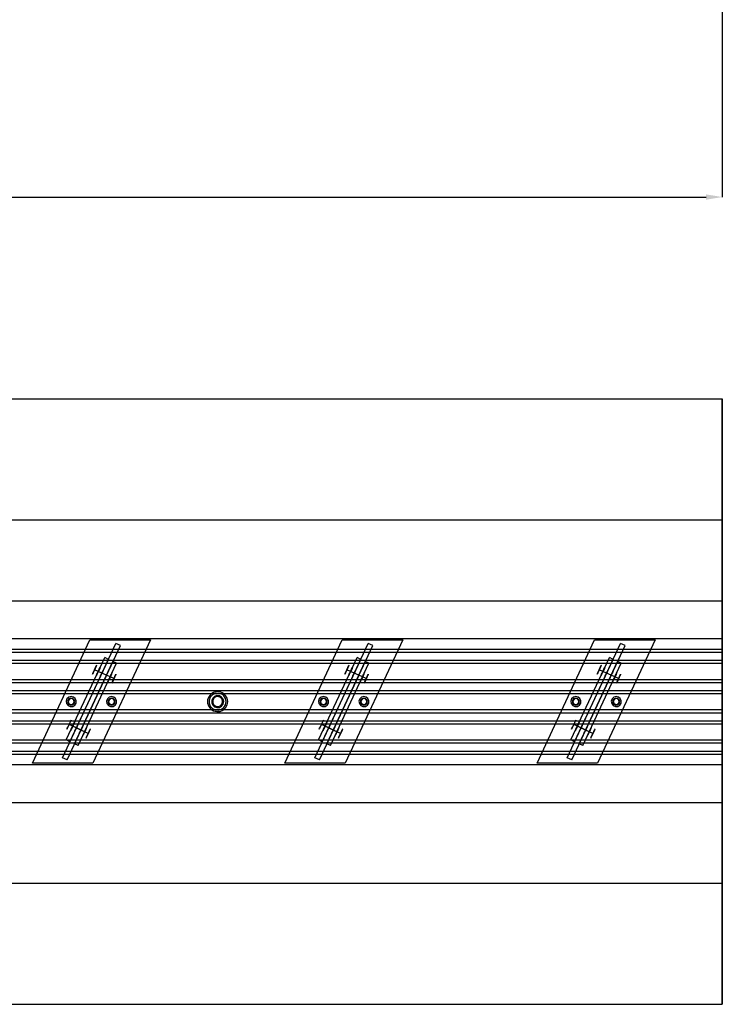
# Model space of a CAD drawing. Header units: millimetres. Extents: x 0 to 5490, y -1212 to 1798.
# Tile 11 of 14: x 3304 to 4000, y -1000 to -24. Entities that reach past the tile are written whole.
import ezdxf

# ---------------------------------------------------------------- set-up
doc = ezdxf.new("R2010")
doc.units = ezdxf.units.MM
doc.layers.add('TI-CONTEXT', color=8, linetype='Continuous')
doc.layers.add('TI-PRODUCT', color=7, linetype='Continuous')
doc.dimstyles.get("Standard").update_dxf_attribs({"dimtxt": 2.5, "dimasz": 2.5, "dimexe": 1.25, "dimexo": 0.625, "dimtad": 1, "dimtxsty": 'Standard', "dimcen": 2.5, "dimazin": 3, "dimtfac": 1, "dimtmove": 0, "dimatfit": 3, "dimarcsym": 0})

# ---------------------------------------------------------------- blocks, each defined once
blk = doc.blocks.new('_CLOSEDFILLED')
at = {"color": 0, "linetype": 'ByBlock'}
blk.add_solid([(-1, 0.164), (0, 0), (-1, -0.164)], dxfattribs=at)
blk = doc.blocks.new('*D0')
for p, q in [((0, 0), (0, -200)), ((4000, 0), (4000, -200)), ((16, -200), (1916, -200)), ((2084, -200), (3984, -200))]:
    blk.add_line(p, q)
at = {"layer": 'Defpoints'}
for p in [(0, 0), (4000, 0), (0, -200)]:
    blk.add_point(p, dxfattribs=at)
at = {"xscale": 16, "yscale": 16, "rotation": 180}
blk.add_blockref('_CLOSEDFILLED', (0, -200), dxfattribs=at)
at = {"xscale": 16, "yscale": 16}
blk.add_blockref('_CLOSEDFILLED', (4000, -200), dxfattribs=at)
at = {"insert": (2000, -200), "char_height": 28, "attachment_point": 5}
blk.add_mtext('4000 *', dxfattribs=at)

msp = doc.modelspace()

# ---------------------------------------------------------------- linework, layer by layer
at = {"layer": 'TI-CONTEXT'}
for points in [[(0, -400), (4000, -400)], [(0, -400), (4000, -400)], [(4000, -1000), (4000, -400)], [(4000, -400), (4000, -520)], [(0, -520), (4000, -520)], [(4000, -520), (4000, -600)], [(0, -600), (4000, -600)], [(4000, -600), (4000, -800)], [(3506, -700), (3505.481, -697.56), (3504.015, -695.541), (3501.854, -694.294), (3499.373, -694.033), (3497, -694.804), (3495.146, -696.473), (3494.131, -698.753), (3494.131, -701.247), (3495.146, -703.527), (3497, -705.196), (3499.373, -705.967), (3501.854, -705.706), (3504.015, -704.459), (3505.481, -702.44), (3506, -700)], [(3506, -700), (3505.481, -697.56), (3504.015, -695.541), (3501.854, -694.294), (3499.373, -694.033), (3497, -694.804), (3495.146, -696.473), (3494.131, -698.753), (3494.131, -701.247), (3495.146, -703.527), (3497, -705.196), (3499.373, -705.967), (3501.854, -705.706), (3504.015, -704.459), (3505.481, -702.44), (3506, -700)], [(0, -800), (4000, -800)], [(4000, -800), (4000, -880)], [(0, -880), (4000, -880)], [(4000, -880), (4000, -1000)], [(0, -1000), (4000, -1000)], [(0, -1000), (4000, -1000)]]:
    msp.add_lwpolyline(points, dxfattribs=at)
at = {"layer": 'TI-PRODUCT'}
for points in [[(0, -637.5), (4000, -637.5)], [(0, -637.5), (4000, -637.5)], [(3316.473, -761.176), (3373.527, -638.824)], [(3316.473, -761.176), (3373.527, -638.824)], [(3346.321, -755.588), (3399.148, -642.299)], [(3346.321, -755.588), (3399.148, -642.299)], [(3373.527, -638.824), (3433.527, -638.824)], [(3373.527, -638.824), (3433.527, -638.824)], [(3433.527, -638.824), (3376.473, -761.176)], [(3433.527, -638.824), (3376.473, -761.176)], [(3403.679, -644.412), (3399.148, -642.299)], [(3403.679, -644.412), (3399.148, -642.299)], [(3566.473, -761.176), (3623.527, -638.824)], [(3566.473, -761.176), (3623.527, -638.824)], [(3596.321, -755.588), (3649.148, -642.299)], [(3596.321, -755.588), (3649.148, -642.299)], [(3623.527, -638.824), (3683.527, -638.824)], [(3623.527, -638.824), (3683.527, -638.824)], [(3683.527, -638.824), (3626.473, -761.176)], [(3683.527, -638.824), (3626.473, -761.176)], [(3653.679, -644.412), (3649.148, -642.299)], [(3653.679, -644.412), (3649.148, -642.299)], [(3816.473, -761.176), (3873.527, -638.824)], [(3816.473, -761.176), (3873.527, -638.824)], [(3846.321, -755.588), (3899.148, -642.299)], [(3846.321, -755.588), (3899.148, -642.299)], [(3873.527, -638.824), (3933.527, -638.824)], [(3873.527, -638.824), (3933.527, -638.824)], [(3933.527, -638.824), (3876.473, -761.176)], [(3933.527, -638.824), (3876.473, -761.176)], [(3903.679, -644.412), (3899.148, -642.299)], [(3903.679, -644.412), (3899.148, -642.299)], [(4000, -648), (4000, -637.5)], [(4000, -762.5), (4000, -637.5)], [(0, -648), (4000, -648)], [(0, -651), (4000, -651)], [(3350.852, -757.701), (3403.679, -644.412)], [(3350.852, -757.701), (3403.679, -644.412)], [(3600.852, -757.701), (3653.679, -644.412)], [(3600.852, -757.701), (3653.679, -644.412)], [(3850.852, -757.701), (3903.679, -644.412)], [(3850.852, -757.701), (3903.679, -644.412)], [(4000, -651), (4000, -648)], [(4000, -659), (4000, -651)], [(0, -659), (4000, -659)], [(0, -662), (4000, -662)], [(3350.091, -738.037), (3388.127, -656.469)], [(3350.091, -738.037), (3388.127, -656.469)], [(3353.716, -739.727), (3391.752, -658.16)], [(3353.716, -739.727), (3391.752, -658.16)], [(3358.248, -741.84), (3396.284, -660.273)], [(3358.248, -741.84), (3396.284, -660.273)], [(3361.873, -743.531), (3399.909, -661.963)], [(3361.873, -743.531), (3399.909, -661.963)], [(3391.752, -658.16), (3388.127, -656.469)], [(3391.752, -658.16), (3388.127, -656.469)], [(3399.909, -661.963), (3396.284, -660.273)], [(3399.909, -661.963), (3396.284, -660.273)], [(3600.091, -738.037), (3638.127, -656.469)], [(3600.091, -738.037), (3638.127, -656.469)], [(3603.716, -739.727), (3641.752, -658.16)], [(3603.716, -739.727), (3641.752, -658.16)], [(3608.248, -741.84), (3646.284, -660.273)], [(3608.248, -741.84), (3646.284, -660.273)], [(3611.873, -743.531), (3649.909, -661.963)], [(3611.873, -743.531), (3649.909, -661.963)], [(3641.752, -658.16), (3638.127, -656.469)], [(3641.752, -658.16), (3638.127, -656.469)], [(3649.909, -661.963), (3646.284, -660.273)], [(3649.909, -661.963), (3646.284, -660.273)], [(3850.091, -738.037), (3888.127, -656.469)], [(3850.091, -738.037), (3888.127, -656.469)], [(3853.716, -739.727), (3891.752, -658.16)], [(3853.716, -739.727), (3891.752, -658.16)], [(3858.248, -741.84), (3896.284, -660.273)], [(3858.248, -741.84), (3896.284, -660.273)], [(3861.873, -743.531), (3899.909, -661.963)], [(3861.873, -743.531), (3899.909, -661.963)], [(3891.752, -658.16), (3888.127, -656.469)], [(3891.752, -658.16), (3888.127, -656.469)], [(3899.909, -661.963), (3896.284, -660.273)], [(3899.909, -661.963), (3896.284, -660.273)], [(4000, -662), (4000, -659)], [(4000, -678), (4000, -662)], [(3378.162, -668.373), (3379.144, -666.267), (3379.901, -664.644), (3380.26, -663.875), (3380.138, -664.136), (3379.564, -665.368), (3378.668, -667.289), (3377.657, -669.458), (3376.761, -671.378), (3376.187, -672.61), (3376.065, -672.872), (3376.423, -672.103), (3377.18, -670.479), (3378.162, -668.373)], [(3381.788, -670.064), (3378.162, -668.373)], [(3381.788, -670.064), (3382.77, -667.958), (3383.527, -666.334), (3383.885, -665.565), (3383.763, -665.827), (3383.189, -667.059), (3382.293, -668.979), (3381.282, -671.148), (3380.386, -673.069), (3379.812, -674.301), (3379.69, -674.562), (3380.049, -673.793), (3380.806, -672.17), (3381.788, -670.064)], [(3381.788, -670.064), (3382.587, -668.349), (3383.133, -667.178), (3383.252, -666.924), (3382.905, -667.666), (3382.204, -669.17), (3381.371, -670.957), (3380.67, -672.461), (3380.323, -673.204), (3380.442, -672.949), (3380.988, -671.779), (3381.788, -670.064)], [(3381.788, -670.064), (3382.533, -668.466), (3382.993, -667.478), (3382.993, -667.478), (3382.533, -668.466), (3381.788, -670.064), (3381.042, -671.662), (3380.582, -672.65), (3380.582, -672.65), (3381.042, -671.662), (3381.788, -670.064)], [(3385.413, -671.754), (3381.788, -670.064)], [(3393.57, -675.558), (3381.788, -670.064)], [(3385.413, -671.754), (3386.212, -670.039), (3386.758, -668.869), (3386.877, -668.614), (3386.531, -669.357), (3385.83, -670.861), (3384.996, -672.648), (3384.295, -674.152), (3383.949, -674.894), (3384.067, -674.64), (3384.613, -673.469), (3385.413, -671.754)], [(3385.413, -671.754), (3386.212, -670.039), (3386.758, -668.869), (3386.877, -668.614), (3386.531, -669.357), (3385.83, -670.861), (3384.996, -672.648), (3384.295, -674.152), (3383.949, -674.894), (3384.067, -674.64), (3384.613, -673.469), (3385.413, -671.754)], [(3389.944, -673.867), (3385.413, -671.754)], [(3389.944, -673.867), (3390.744, -672.152), (3391.29, -670.982), (3391.408, -670.728), (3391.062, -671.47), (3390.361, -672.974), (3389.528, -674.761), (3388.826, -676.265), (3388.48, -677.007), (3388.599, -676.753), (3389.145, -675.582), (3389.944, -673.867)], [(3389.944, -673.867), (3390.744, -672.152), (3391.29, -670.982), (3391.408, -670.728), (3391.062, -671.47), (3390.361, -672.974), (3389.528, -674.761), (3388.826, -676.265), (3388.48, -677.007), (3388.599, -676.753), (3389.145, -675.582), (3389.944, -673.867)], [(3393.57, -675.558), (3394.552, -673.452), (3395.309, -671.828), (3395.667, -671.059), (3395.545, -671.321), (3394.971, -672.553), (3394.075, -674.473), (3393.064, -676.642), (3392.168, -678.563), (3391.594, -679.795), (3391.472, -680.056), (3391.831, -679.287), (3392.588, -677.664), (3393.57, -675.558)], [(3393.57, -675.558), (3394.369, -673.843), (3394.915, -672.672), (3395.034, -672.418), (3394.687, -673.16), (3393.986, -674.664), (3393.153, -676.451), (3392.452, -677.955), (3392.105, -678.698), (3392.224, -678.443), (3392.77, -677.273), (3393.57, -675.558)], [(3393.57, -675.558), (3394.315, -673.96), (3394.775, -672.972), (3394.775, -672.972), (3394.315, -673.96), (3393.57, -675.558), (3392.824, -677.156), (3392.364, -678.144), (3392.364, -678.144), (3392.824, -677.156), (3393.57, -675.558)], [(3397.195, -677.248), (3398.177, -675.142), (3398.934, -673.519), (3399.292, -672.75), (3399.171, -673.011), (3398.596, -674.243), (3397.7, -676.164), (3396.689, -678.333), (3395.794, -680.253), (3395.219, -681.485), (3395.097, -681.747), (3395.456, -680.978), (3396.213, -679.354), (3397.195, -677.248)], [(3628.162, -668.373), (3629.144, -666.267), (3629.901, -664.644), (3630.26, -663.875), (3630.138, -664.136), (3629.564, -665.368), (3628.668, -667.289), (3627.657, -669.458), (3626.761, -671.378), (3626.187, -672.61), (3626.065, -672.872), (3626.423, -672.103), (3627.18, -670.479), (3628.162, -668.373)], [(3631.788, -670.064), (3628.162, -668.373)], [(3631.788, -670.064), (3632.77, -667.958), (3633.527, -666.334), (3633.885, -665.565), (3633.763, -665.827), (3633.189, -667.059), (3632.293, -668.979), (3631.282, -671.148), (3630.386, -673.069), (3629.812, -674.301), (3629.69, -674.562), (3630.049, -673.793), (3630.806, -672.17), (3631.788, -670.064)], [(3631.788, -670.064), (3632.587, -668.349), (3633.133, -667.178), (3633.252, -666.924), (3632.905, -667.666), (3632.204, -669.17), (3631.371, -670.957), (3630.67, -672.461), (3630.323, -673.204), (3630.442, -672.949), (3630.988, -671.779), (3631.788, -670.064)], [(3631.788, -670.064), (3632.533, -668.466), (3632.993, -667.478), (3632.993, -667.478), (3632.533, -668.466), (3631.788, -670.064), (3631.042, -671.662), (3630.582, -672.65), (3630.582, -672.65), (3631.042, -671.662), (3631.788, -670.064)], [(3635.413, -671.754), (3631.788, -670.064)], [(3643.57, -675.558), (3631.788, -670.064)], [(3635.413, -671.754), (3636.212, -670.039), (3636.758, -668.869), (3636.877, -668.614), (3636.531, -669.357), (3635.83, -670.861), (3634.996, -672.648), (3634.295, -674.152), (3633.949, -674.894), (3634.067, -674.64), (3634.613, -673.469), (3635.413, -671.754)], [(3635.413, -671.754), (3636.212, -670.039), (3636.758, -668.869), (3636.877, -668.614), (3636.531, -669.357), (3635.83, -670.861), (3634.996, -672.648), (3634.295, -674.152), (3633.949, -674.894), (3634.067, -674.64), (3634.613, -673.469), (3635.413, -671.754)], [(3639.944, -673.867), (3635.413, -671.754)], [(3639.944, -673.867), (3640.744, -672.152), (3641.29, -670.982), (3641.408, -670.728), (3641.062, -671.47), (3640.361, -672.974), (3639.528, -674.761), (3638.826, -676.265), (3638.48, -677.007), (3638.599, -676.753), (3639.145, -675.582), (3639.944, -673.867)], [(3639.944, -673.867), (3640.744, -672.152), (3641.29, -670.982), (3641.408, -670.728), (3641.062, -671.47), (3640.361, -672.974), (3639.528, -674.761), (3638.826, -676.265), (3638.48, -677.007), (3638.599, -676.753), (3639.145, -675.582), (3639.944, -673.867)], [(3643.57, -675.558), (3644.552, -673.452), (3645.309, -671.828), (3645.667, -671.059), (3645.545, -671.321), (3644.971, -672.553), (3644.075, -674.473), (3643.064, -676.642), (3642.168, -678.563), (3641.594, -679.795), (3641.472, -680.056), (3641.831, -679.287), (3642.588, -677.664), (3643.57, -675.558)], [(3643.57, -675.558), (3644.369, -673.843), (3644.915, -672.672), (3645.034, -672.418), (3644.687, -673.16), (3643.986, -674.664), (3643.153, -676.451), (3642.452, -677.955), (3642.105, -678.698), (3642.224, -678.443), (3642.77, -677.273), (3643.57, -675.558)], [(3643.57, -675.558), (3644.315, -673.96), (3644.775, -672.972), (3644.775, -672.972), (3644.315, -673.96), (3643.57, -675.558), (3642.824, -677.156), (3642.364, -678.144), (3642.364, -678.144), (3642.824, -677.156), (3643.57, -675.558)], [(3647.195, -677.248), (3648.177, -675.142), (3648.934, -673.519), (3649.292, -672.75), (3649.171, -673.011), (3648.596, -674.243), (3647.7, -676.164), (3646.689, -678.333), (3645.794, -680.253), (3645.219, -681.485), (3645.097, -681.747), (3645.456, -680.978), (3646.213, -679.354), (3647.195, -677.248)], [(3878.162, -668.373), (3879.144, -666.267), (3879.901, -664.644), (3880.26, -663.875), (3880.138, -664.136), (3879.564, -665.368), (3878.668, -667.289), (3877.657, -669.458), (3876.761, -671.378), (3876.187, -672.61), (3876.065, -672.872), (3876.423, -672.103), (3877.18, -670.479), (3878.162, -668.373)], [(3881.788, -670.064), (3878.162, -668.373)], [(3881.788, -670.064), (3882.77, -667.958), (3883.527, -666.334), (3883.885, -665.565), (3883.763, -665.827), (3883.189, -667.059), (3882.293, -668.979), (3881.282, -671.148), (3880.386, -673.069), (3879.812, -674.301), (3879.69, -674.562), (3880.049, -673.793), (3880.806, -672.17), (3881.788, -670.064)], [(3881.788, -670.064), (3882.587, -668.349), (3883.133, -667.178), (3883.252, -666.924), (3882.905, -667.666), (3882.204, -669.17), (3881.371, -670.957), (3880.67, -672.461), (3880.323, -673.204), (3880.442, -672.949), (3880.988, -671.779), (3881.788, -670.064)], [(3881.788, -670.064), (3882.533, -668.466), (3882.993, -667.478), (3882.993, -667.478), (3882.533, -668.466), (3881.788, -670.064), (3881.042, -671.662), (3880.582, -672.65), (3880.582, -672.65), (3881.042, -671.662), (3881.788, -670.064)], [(3885.413, -671.754), (3881.788, -670.064)], [(3893.57, -675.558), (3881.788, -670.064)], [(3885.413, -671.754), (3886.212, -670.039), (3886.758, -668.869), (3886.877, -668.614), (3886.531, -669.357), (3885.83, -670.861), (3884.996, -672.648), (3884.295, -674.152), (3883.949, -674.894), (3884.067, -674.64), (3884.613, -673.469), (3885.413, -671.754)], [(3885.413, -671.754), (3886.212, -670.039), (3886.758, -668.869), (3886.877, -668.614), (3886.531, -669.357), (3885.83, -670.861), (3884.996, -672.648), (3884.295, -674.152), (3883.949, -674.894), (3884.067, -674.64), (3884.613, -673.469), (3885.413, -671.754)], [(3889.944, -673.867), (3885.413, -671.754)], [(3889.944, -673.867), (3890.744, -672.152), (3891.29, -670.982), (3891.408, -670.728), (3891.062, -671.47), (3890.361, -672.974), (3889.528, -674.761), (3888.826, -676.265), (3888.48, -677.007), (3888.599, -676.753), (3889.145, -675.582), (3889.944, -673.867)], [(3889.944, -673.867), (3890.744, -672.152), (3891.29, -670.982), (3891.408, -670.728), (3891.062, -671.47), (3890.361, -672.974), (3889.528, -674.761), (3888.826, -676.265), (3888.48, -677.007), (3888.599, -676.753), (3889.145, -675.582), (3889.944, -673.867)], [(3893.57, -675.558), (3894.552, -673.452), (3895.309, -671.828), (3895.667, -671.059), (3895.545, -671.321), (3894.971, -672.553), (3894.075, -674.473), (3893.064, -676.642), (3892.168, -678.563), (3891.594, -679.795), (3891.472, -680.056), (3891.831, -679.287), (3892.588, -677.664), (3893.57, -675.558)], [(3893.57, -675.558), (3894.369, -673.843), (3894.915, -672.672), (3895.034, -672.418), (3894.687, -673.16), (3893.986, -674.664), (3893.153, -676.451), (3892.452, -677.955), (3892.105, -678.698), (3892.224, -678.443), (3892.77, -677.273), (3893.57, -675.558)], [(3893.57, -675.558), (3894.315, -673.96), (3894.775, -672.972), (3894.775, -672.972), (3894.315, -673.96), (3893.57, -675.558), (3892.824, -677.156), (3892.364, -678.144), (3892.364, -678.144), (3892.824, -677.156), (3893.57, -675.558)], [(3897.195, -677.248), (3898.177, -675.142), (3898.934, -673.519), (3899.292, -672.75), (3899.171, -673.011), (3898.596, -674.243), (3897.7, -676.164), (3896.689, -678.333), (3895.794, -680.253), (3895.219, -681.485), (3895.097, -681.747), (3895.456, -680.978), (3896.213, -679.354), (3897.195, -677.248)], [(0, -678), (4000, -678)], [(0, -681), (4000, -681)], [(3393.57, -675.558), (3389.944, -673.867)], [(3397.195, -677.248), (3393.57, -675.558)], [(3643.57, -675.558), (3639.944, -673.867)], [(3647.195, -677.248), (3643.57, -675.558)], [(3893.57, -675.558), (3889.944, -673.867)], [(3897.195, -677.248), (3893.57, -675.558)], [(4000, -681), (4000, -678)], [(4000, -689), (4000, -681)], [(0, -689), (4000, -689)], [(0, -692), (4000, -692)], [(3510, -700), (3509.458, -696.753), (3507.891, -693.858), (3505.469, -691.628), (3502.455, -690.306), (3499.174, -690.034), (3495.983, -690.842), (3493.227, -692.643), (3491.205, -695.241), (3490.136, -698.354), (3490.136, -701.646), (3491.205, -704.759), (3493.227, -707.357), (3495.983, -709.158), (3499.174, -709.966), (3502.455, -709.694), (3505.469, -708.372), (3507.891, -706.142), (3509.458, -703.247), (3510, -700)], [(3510, -700), (3509.458, -696.753), (3507.891, -693.858), (3505.469, -691.628), (3502.455, -690.306), (3499.174, -690.034), (3495.983, -690.842), (3493.227, -692.643), (3491.205, -695.241), (3490.136, -698.354), (3490.136, -701.646), (3491.205, -704.759), (3493.227, -707.357), (3495.983, -709.158), (3499.174, -709.966), (3502.455, -709.694), (3505.469, -708.372), (3507.891, -706.142), (3509.458, -703.247), (3510, -700)], [(3508.5, -700), (3507.926, -696.929), (3506.282, -694.274), (3503.789, -692.391), (3500.784, -691.536), (3497.674, -691.824), (3494.878, -693.217), (3492.773, -695.525), (3491.645, -698.438), (3491.645, -701.562), (3492.773, -704.475), (3494.878, -706.783), (3497.674, -708.176), (3500.784, -708.464), (3503.789, -707.609), (3506.282, -705.726), (3507.926, -703.071), (3508.5, -700)], [(3508.5, -700), (3507.926, -696.929), (3506.282, -694.274), (3503.789, -692.391), (3500.784, -691.536), (3497.674, -691.824), (3494.878, -693.217), (3492.773, -695.525), (3491.645, -698.438), (3491.645, -701.562), (3492.773, -704.475), (3494.878, -706.783), (3497.674, -708.176), (3500.784, -708.464), (3503.789, -707.609), (3506.282, -705.726), (3507.926, -703.071), (3508.5, -700)], [(4000, -692), (4000, -689)], [(4000, -708), (4000, -692)], [(3357.113, -695.468), (3354.765, -695.006), (3352.471, -695.687), (3350.756, -697.356), (3350.014, -699.631), (3350.413, -701.991), (3351.864, -703.894), (3354.033, -704.906), (3356.423, -704.793), (3358.488, -703.583), (3359.753, -701.551), (3359.93, -699.165), (3358.977, -696.97), (3357.113, -695.468)], [(3357.113, -695.468), (3354.765, -695.006), (3352.471, -695.687), (3350.756, -697.356), (3350.014, -699.631), (3350.413, -701.991), (3351.864, -703.894), (3354.033, -704.906), (3356.423, -704.793), (3358.488, -703.583), (3359.753, -701.551), (3359.93, -699.165), (3358.977, -696.97), (3357.113, -695.468)], [(3356.479, -696.828), (3354.529, -696.532), (3352.729, -697.337), (3351.65, -698.987), (3351.634, -700.959), (3352.687, -702.627), (3354.474, -703.46), (3356.429, -703.195), (3357.929, -701.916), (3358.5, -700.028), (3357.959, -698.131), (3356.479, -696.828)], [(3356.479, -696.828), (3354.529, -696.532), (3352.729, -697.337), (3351.65, -698.987), (3351.634, -700.959), (3352.687, -702.627), (3354.474, -703.46), (3356.429, -703.195), (3357.929, -701.916), (3358.5, -700.028), (3357.959, -698.131), (3356.479, -696.828)], [(3356.479, -696.828), (3354.529, -696.532), (3352.729, -697.337), (3351.65, -698.987), (3351.634, -700.959), (3352.687, -702.627), (3354.474, -703.46), (3356.429, -703.195), (3357.929, -701.916), (3358.5, -700.028), (3357.959, -698.131), (3356.479, -696.828)], [(3356.479, -696.828), (3354.529, -696.532), (3352.729, -697.337), (3351.65, -698.987), (3351.634, -700.959), (3352.687, -702.627), (3354.474, -703.46), (3356.429, -703.195), (3357.929, -701.916), (3358.5, -700.028), (3357.959, -698.131), (3356.479, -696.828)], [(3356.268, -697.281), (3354.428, -697.055), (3352.806, -697.954), (3352.022, -699.634), (3352.376, -701.454), (3353.732, -702.719), (3355.572, -702.945), (3357.194, -702.046), (3357.978, -700.366), (3357.624, -698.546), (3356.268, -697.281)], [(3356.268, -697.281), (3354.428, -697.055), (3352.806, -697.954), (3352.022, -699.634), (3352.376, -701.454), (3353.732, -702.719), (3355.572, -702.945), (3357.194, -702.046), (3357.978, -700.366), (3357.624, -698.546), (3356.268, -697.281)], [(3397.113, -695.468), (3394.765, -695.006), (3392.471, -695.687), (3390.756, -697.356), (3390.014, -699.631), (3390.413, -701.991), (3391.864, -703.894), (3394.033, -704.906), (3396.423, -704.793), (3398.488, -703.583), (3399.753, -701.551), (3399.93, -699.165), (3398.977, -696.97), (3397.113, -695.468)], [(3397.113, -695.468), (3394.765, -695.006), (3392.471, -695.687), (3390.756, -697.356), (3390.014, -699.631), (3390.413, -701.991), (3391.864, -703.894), (3394.033, -704.906), (3396.423, -704.793), (3398.488, -703.583), (3399.753, -701.551), (3399.93, -699.165), (3398.977, -696.97), (3397.113, -695.468)], [(3396.479, -696.828), (3394.529, -696.532), (3392.729, -697.337), (3391.65, -698.987), (3391.634, -700.959), (3392.687, -702.627), (3394.474, -703.46), (3396.429, -703.195), (3397.929, -701.916), (3398.5, -700.028), (3397.959, -698.131), (3396.479, -696.828)], [(3396.479, -696.828), (3394.529, -696.532), (3392.729, -697.337), (3391.65, -698.987), (3391.634, -700.959), (3392.687, -702.627), (3394.474, -703.46), (3396.429, -703.195), (3397.929, -701.916), (3398.5, -700.028), (3397.959, -698.131), (3396.479, -696.828)], [(3396.479, -696.828), (3394.529, -696.532), (3392.729, -697.337), (3391.65, -698.987), (3391.634, -700.959), (3392.687, -702.627), (3394.474, -703.46), (3396.429, -703.195), (3397.929, -701.916), (3398.5, -700.028), (3397.959, -698.131), (3396.479, -696.828)], [(3396.479, -696.828), (3394.529, -696.532), (3392.729, -697.337), (3391.65, -698.987), (3391.634, -700.959), (3392.687, -702.627), (3394.474, -703.46), (3396.429, -703.195), (3397.929, -701.916), (3398.5, -700.028), (3397.959, -698.131), (3396.479, -696.828)], [(3396.268, -697.281), (3394.428, -697.055), (3392.806, -697.954), (3392.022, -699.634), (3392.376, -701.454), (3393.732, -702.719), (3395.572, -702.945), (3397.194, -702.046), (3397.978, -700.366), (3397.624, -698.546), (3396.268, -697.281)], [(3396.268, -697.281), (3394.428, -697.055), (3392.806, -697.954), (3392.022, -699.634), (3392.376, -701.454), (3393.732, -702.719), (3395.572, -702.945), (3397.194, -702.046), (3397.978, -700.366), (3397.624, -698.546), (3396.268, -697.281)], [(3506, -700), (3505.481, -697.56), (3504.015, -695.541), (3501.854, -694.294), (3499.373, -694.033), (3497, -694.804), (3495.146, -696.473), (3494.131, -698.753), (3494.131, -701.247), (3495.146, -703.527), (3497, -705.196), (3499.373, -705.967), (3501.854, -705.706), (3504.015, -704.459), (3505.481, -702.44), (3506, -700)], [(3506, -700), (3505.481, -697.56), (3504.015, -695.541), (3501.854, -694.294), (3499.373, -694.033), (3497, -694.804), (3495.146, -696.473), (3494.131, -698.753), (3494.131, -701.247), (3495.146, -703.527), (3497, -705.196), (3499.373, -705.967), (3501.854, -705.706), (3504.015, -704.459), (3505.481, -702.44), (3506, -700)], [(3505, -700), (3504.427, -697.676), (3502.84, -695.885), (3500.603, -695.036), (3498.227, -695.325), (3496.257, -696.684), (3495.145, -698.803), (3495.145, -701.197), (3496.257, -703.316), (3498.227, -704.675), (3500.603, -704.964), (3502.84, -704.115), (3504.427, -702.324), (3505, -700)], [(3505, -700), (3504.427, -697.676), (3502.84, -695.885), (3500.603, -695.036), (3498.227, -695.325), (3496.257, -696.684), (3495.145, -698.803), (3495.145, -701.197), (3496.257, -703.316), (3498.227, -704.675), (3500.603, -704.964), (3502.84, -704.115), (3504.427, -702.324), (3505, -700)], [(3505, -700), (3504.427, -697.676), (3502.84, -695.885), (3500.603, -695.036), (3498.227, -695.325), (3496.257, -696.684), (3495.145, -698.803), (3495.145, -701.197), (3496.257, -703.316), (3498.227, -704.675), (3500.603, -704.964), (3502.84, -704.115), (3504.427, -702.324), (3505, -700)], [(3607.113, -695.468), (3604.765, -695.006), (3602.471, -695.687), (3600.756, -697.356), (3600.014, -699.631), (3600.413, -701.991), (3601.864, -703.894), (3604.033, -704.906), (3606.423, -704.793), (3608.488, -703.583), (3609.753, -701.551), (3609.93, -699.165), (3608.977, -696.97), (3607.113, -695.468)], [(3607.113, -695.468), (3604.765, -695.006), (3602.471, -695.687), (3600.756, -697.356), (3600.014, -699.631), (3600.413, -701.991), (3601.864, -703.894), (3604.033, -704.906), (3606.423, -704.793), (3608.488, -703.583), (3609.753, -701.551), (3609.93, -699.165), (3608.977, -696.97), (3607.113, -695.468)], [(3606.479, -696.828), (3604.529, -696.532), (3602.729, -697.337), (3601.65, -698.987), (3601.634, -700.959), (3602.687, -702.627), (3604.474, -703.46), (3606.429, -703.195), (3607.929, -701.916), (3608.5, -700.028), (3607.959, -698.131), (3606.479, -696.828)], [(3606.479, -696.828), (3604.529, -696.532), (3602.729, -697.337), (3601.65, -698.987), (3601.634, -700.959), (3602.687, -702.627), (3604.474, -703.46), (3606.429, -703.195), (3607.929, -701.916), (3608.5, -700.028), (3607.959, -698.131), (3606.479, -696.828)], [(3606.479, -696.828), (3604.529, -696.532), (3602.729, -697.337), (3601.65, -698.987), (3601.634, -700.959), (3602.687, -702.627), (3604.474, -703.46), (3606.429, -703.195), (3607.929, -701.916), (3608.5, -700.028), (3607.959, -698.131), (3606.479, -696.828)], [(3606.479, -696.828), (3604.529, -696.532), (3602.729, -697.337), (3601.65, -698.987), (3601.634, -700.959), (3602.687, -702.627), (3604.474, -703.46), (3606.429, -703.195), (3607.929, -701.916), (3608.5, -700.028), (3607.959, -698.131), (3606.479, -696.828)], [(3606.268, -697.281), (3604.428, -697.055), (3602.806, -697.954), (3602.022, -699.634), (3602.376, -701.454), (3603.732, -702.719), (3605.572, -702.945), (3607.194, -702.046), (3607.978, -700.366), (3607.624, -698.546), (3606.268, -697.281)], [(3606.268, -697.281), (3604.428, -697.055), (3602.806, -697.954), (3602.022, -699.634), (3602.376, -701.454), (3603.732, -702.719), (3605.572, -702.945), (3607.194, -702.046), (3607.978, -700.366), (3607.624, -698.546), (3606.268, -697.281)], [(3647.113, -695.468), (3644.765, -695.006), (3642.471, -695.687), (3640.756, -697.356), (3640.014, -699.631), (3640.413, -701.991), (3641.864, -703.894), (3644.033, -704.906), (3646.423, -704.793), (3648.488, -703.583), (3649.753, -701.551), (3649.93, -699.165), (3648.977, -696.97), (3647.113, -695.468)], [(3647.113, -695.468), (3644.765, -695.006), (3642.471, -695.687), (3640.756, -697.356), (3640.014, -699.631), (3640.413, -701.991), (3641.864, -703.894), (3644.033, -704.906), (3646.423, -704.793), (3648.488, -703.583), (3649.753, -701.551), (3649.93, -699.165), (3648.977, -696.97), (3647.113, -695.468)], [(3646.479, -696.828), (3644.529, -696.532), (3642.729, -697.337), (3641.65, -698.987), (3641.634, -700.959), (3642.687, -702.627), (3644.474, -703.46), (3646.429, -703.195), (3647.929, -701.916), (3648.5, -700.028), (3647.959, -698.131), (3646.479, -696.828)], [(3646.479, -696.828), (3644.529, -696.532), (3642.729, -697.337), (3641.65, -698.987), (3641.634, -700.959), (3642.687, -702.627), (3644.474, -703.46), (3646.429, -703.195), (3647.929, -701.916), (3648.5, -700.028), (3647.959, -698.131), (3646.479, -696.828)], [(3646.479, -696.828), (3644.529, -696.532), (3642.729, -697.337), (3641.65, -698.987), (3641.634, -700.959), (3642.687, -702.627), (3644.474, -703.46), (3646.429, -703.195), (3647.929, -701.916), (3648.5, -700.028), (3647.959, -698.131), (3646.479, -696.828)], [(3646.479, -696.828), (3644.529, -696.532), (3642.729, -697.337), (3641.65, -698.987), (3641.634, -700.959), (3642.687, -702.627), (3644.474, -703.46), (3646.429, -703.195), (3647.929, -701.916), (3648.5, -700.028), (3647.959, -698.131), (3646.479, -696.828)], [(3646.268, -697.281), (3644.428, -697.055), (3642.806, -697.954), (3642.022, -699.634), (3642.376, -701.454), (3643.732, -702.719), (3645.572, -702.945), (3647.194, -702.046), (3647.978, -700.366), (3647.624, -698.546), (3646.268, -697.281)], [(3646.268, -697.281), (3644.428, -697.055), (3642.806, -697.954), (3642.022, -699.634), (3642.376, -701.454), (3643.732, -702.719), (3645.572, -702.945), (3647.194, -702.046), (3647.978, -700.366), (3647.624, -698.546), (3646.268, -697.281)], [(3857.113, -695.468), (3854.765, -695.006), (3852.471, -695.687), (3850.756, -697.356), (3850.014, -699.631), (3850.413, -701.991), (3851.864, -703.894), (3854.033, -704.906), (3856.423, -704.793), (3858.488, -703.583), (3859.753, -701.551), (3859.93, -699.165), (3858.977, -696.97), (3857.113, -695.468)], [(3857.113, -695.468), (3854.765, -695.006), (3852.471, -695.687), (3850.756, -697.356), (3850.014, -699.631), (3850.413, -701.991), (3851.864, -703.894), (3854.033, -704.906), (3856.423, -704.793), (3858.488, -703.583), (3859.753, -701.551), (3859.93, -699.165), (3858.977, -696.97), (3857.113, -695.468)], [(3856.479, -696.828), (3854.529, -696.532), (3852.729, -697.337), (3851.65, -698.987), (3851.634, -700.959), (3852.687, -702.627), (3854.474, -703.46), (3856.429, -703.195), (3857.929, -701.916), (3858.5, -700.028), (3857.959, -698.131), (3856.479, -696.828)], [(3856.479, -696.828), (3854.529, -696.532), (3852.729, -697.337), (3851.65, -698.987), (3851.634, -700.959), (3852.687, -702.627), (3854.474, -703.46), (3856.429, -703.195), (3857.929, -701.916), (3858.5, -700.028), (3857.959, -698.131), (3856.479, -696.828)], [(3856.479, -696.828), (3854.529, -696.532), (3852.729, -697.337), (3851.65, -698.987), (3851.634, -700.959), (3852.687, -702.627), (3854.474, -703.46), (3856.429, -703.195), (3857.929, -701.916), (3858.5, -700.028), (3857.959, -698.131), (3856.479, -696.828)], [(3856.479, -696.828), (3854.529, -696.532), (3852.729, -697.337), (3851.65, -698.987), (3851.634, -700.959), (3852.687, -702.627), (3854.474, -703.46), (3856.429, -703.195), (3857.929, -701.916), (3858.5, -700.028), (3857.959, -698.131), (3856.479, -696.828)], [(3856.268, -697.281), (3854.428, -697.055), (3852.806, -697.954), (3852.022, -699.634), (3852.376, -701.454), (3853.732, -702.719), (3855.572, -702.945), (3857.194, -702.046), (3857.978, -700.366), (3857.624, -698.546), (3856.268, -697.281)], [(3856.268, -697.281), (3854.428, -697.055), (3852.806, -697.954), (3852.022, -699.634), (3852.376, -701.454), (3853.732, -702.719), (3855.572, -702.945), (3857.194, -702.046), (3857.978, -700.366), (3857.624, -698.546), (3856.268, -697.281)], [(3897.113, -695.468), (3894.765, -695.006), (3892.471, -695.687), (3890.756, -697.356), (3890.014, -699.631), (3890.413, -701.991), (3891.864, -703.894), (3894.033, -704.906), (3896.423, -704.793), (3898.488, -703.583), (3899.753, -701.551), (3899.93, -699.165), (3898.977, -696.97), (3897.113, -695.468)], [(3897.113, -695.468), (3894.765, -695.006), (3892.471, -695.687), (3890.756, -697.356), (3890.014, -699.631), (3890.413, -701.991), (3891.864, -703.894), (3894.033, -704.906), (3896.423, -704.793), (3898.488, -703.583), (3899.753, -701.551), (3899.93, -699.165), (3898.977, -696.97), (3897.113, -695.468)], [(3896.479, -696.828), (3894.529, -696.532), (3892.729, -697.337), (3891.65, -698.987), (3891.634, -700.959), (3892.687, -702.627), (3894.474, -703.46), (3896.429, -703.195), (3897.929, -701.916), (3898.5, -700.028), (3897.959, -698.131), (3896.479, -696.828)], [(3896.479, -696.828), (3894.529, -696.532), (3892.729, -697.337), (3891.65, -698.987), (3891.634, -700.959), (3892.687, -702.627), (3894.474, -703.46), (3896.429, -703.195), (3897.929, -701.916), (3898.5, -700.028), (3897.959, -698.131), (3896.479, -696.828)], [(3896.479, -696.828), (3894.529, -696.532), (3892.729, -697.337), (3891.65, -698.987), (3891.634, -700.959), (3892.687, -702.627), (3894.474, -703.46), (3896.429, -703.195), (3897.929, -701.916), (3898.5, -700.028), (3897.959, -698.131), (3896.479, -696.828)], [(3896.479, -696.828), (3894.529, -696.532), (3892.729, -697.337), (3891.65, -698.987), (3891.634, -700.959), (3892.687, -702.627), (3894.474, -703.46), (3896.429, -703.195), (3897.929, -701.916), (3898.5, -700.028), (3897.959, -698.131), (3896.479, -696.828)], [(3896.268, -697.281), (3894.428, -697.055), (3892.806, -697.954), (3892.022, -699.634), (3892.376, -701.454), (3893.732, -702.719), (3895.572, -702.945), (3897.194, -702.046), (3897.978, -700.366), (3897.624, -698.546), (3896.268, -697.281)], [(3896.268, -697.281), (3894.428, -697.055), (3892.806, -697.954), (3892.022, -699.634), (3892.376, -701.454), (3893.732, -702.719), (3895.572, -702.945), (3897.194, -702.046), (3897.978, -700.366), (3897.624, -698.546), (3896.268, -697.281)], [(0, -708), (4000, -708)], [(0, -711), (4000, -711)], [(4000, -711), (4000, -708)], [(4000, -719), (4000, -711)], [(0, -719), (4000, -719)], [(0, -722), (4000, -722)], [(3352.805, -722.752), (3353.787, -720.646), (3354.544, -719.022), (3354.903, -718.253), (3354.781, -718.515), (3354.206, -719.747), (3353.311, -721.667), (3352.3, -723.836), (3351.404, -725.757), (3350.829, -726.989), (3350.708, -727.25), (3351.066, -726.481), (3351.823, -724.858), (3352.805, -722.752)], [(3356.43, -724.442), (3357.412, -722.336), (3358.169, -720.713), (3358.528, -719.944), (3358.406, -720.205), (3357.832, -721.437), (3356.936, -723.358), (3355.925, -725.527), (3355.029, -727.447), (3354.455, -728.679), (3354.333, -728.941), (3354.691, -728.172), (3355.448, -726.548), (3356.43, -724.442)], [(3356.43, -724.442), (3357.23, -722.727), (3357.776, -721.557), (3357.895, -721.302), (3357.548, -722.045), (3356.847, -723.549), (3356.014, -725.336), (3355.313, -726.84), (3354.966, -727.582), (3355.085, -727.328), (3355.631, -726.157), (3356.43, -724.442)], [(3356.43, -724.442), (3357.176, -722.844), (3357.636, -721.856), (3357.636, -721.856), (3357.176, -722.844), (3356.43, -724.442), (3355.685, -726.04), (3355.225, -727.028), (3355.225, -727.028), (3355.685, -726.04), (3356.43, -724.442)], [(3602.805, -722.752), (3603.787, -720.646), (3604.544, -719.022), (3604.903, -718.253), (3604.781, -718.515), (3604.206, -719.747), (3603.311, -721.667), (3602.3, -723.836), (3601.404, -725.757), (3600.829, -726.989), (3600.708, -727.25), (3601.066, -726.481), (3601.823, -724.858), (3602.805, -722.752)], [(3606.43, -724.442), (3607.412, -722.336), (3608.169, -720.713), (3608.528, -719.944), (3608.406, -720.205), (3607.832, -721.437), (3606.936, -723.358), (3605.925, -725.527), (3605.029, -727.447), (3604.455, -728.679), (3604.333, -728.941), (3604.691, -728.172), (3605.448, -726.548), (3606.43, -724.442)], [(3606.43, -724.442), (3607.23, -722.727), (3607.776, -721.557), (3607.895, -721.302), (3607.548, -722.045), (3606.847, -723.549), (3606.014, -725.336), (3605.313, -726.84), (3604.966, -727.582), (3605.085, -727.328), (3605.631, -726.157), (3606.43, -724.442)], [(3606.43, -724.442), (3607.176, -722.844), (3607.636, -721.856), (3607.636, -721.856), (3607.176, -722.844), (3606.43, -724.442), (3605.685, -726.04), (3605.225, -727.028), (3605.225, -727.028), (3605.685, -726.04), (3606.43, -724.442)], [(3852.805, -722.752), (3853.787, -720.646), (3854.544, -719.022), (3854.903, -718.253), (3854.781, -718.515), (3854.206, -719.747), (3853.311, -721.667), (3852.3, -723.836), (3851.404, -725.757), (3850.829, -726.989), (3850.708, -727.25), (3851.066, -726.481), (3851.823, -724.858), (3852.805, -722.752)], [(3856.43, -724.442), (3857.412, -722.336), (3858.169, -720.713), (3858.528, -719.944), (3858.406, -720.205), (3857.832, -721.437), (3856.936, -723.358), (3855.925, -725.527), (3855.029, -727.447), (3854.455, -728.679), (3854.333, -728.941), (3854.691, -728.172), (3855.448, -726.548), (3856.43, -724.442)], [(3856.43, -724.442), (3857.23, -722.727), (3857.776, -721.557), (3857.895, -721.302), (3857.548, -722.045), (3856.847, -723.549), (3856.014, -725.336), (3855.313, -726.84), (3854.966, -727.582), (3855.085, -727.328), (3855.631, -726.157), (3856.43, -724.442)], [(3856.43, -724.442), (3857.176, -722.844), (3857.636, -721.856), (3857.636, -721.856), (3857.176, -722.844), (3856.43, -724.442), (3855.685, -726.04), (3855.225, -727.028), (3855.225, -727.028), (3855.685, -726.04), (3856.43, -724.442)], [(4000, -722), (4000, -719)], [(4000, -738), (4000, -722)], [(3356.43, -724.442), (3352.805, -722.752)], [(3360.056, -726.133), (3356.43, -724.442)], [(3368.212, -729.936), (3356.43, -724.442)], [(3360.056, -726.133), (3360.855, -724.418), (3361.401, -723.247), (3361.52, -722.993), (3361.174, -723.735), (3360.472, -725.239), (3359.639, -727.026), (3358.938, -728.53), (3358.592, -729.272), (3358.71, -729.018), (3359.256, -727.848), (3360.056, -726.133)], [(3360.056, -726.133), (3360.855, -724.418), (3361.401, -723.247), (3361.52, -722.993), (3361.174, -723.735), (3360.472, -725.239), (3359.639, -727.026), (3358.938, -728.53), (3358.592, -729.272), (3358.71, -729.018), (3359.256, -727.848), (3360.056, -726.133)], [(3364.587, -728.246), (3360.056, -726.133)], [(3364.587, -728.246), (3365.387, -726.531), (3365.933, -725.36), (3366.051, -725.106), (3365.705, -725.848), (3365.004, -727.352), (3364.17, -729.139), (3363.469, -730.643), (3363.123, -731.386), (3363.242, -731.131), (3363.788, -729.961), (3364.587, -728.246)], [(3364.587, -728.246), (3365.387, -726.531), (3365.933, -725.36), (3366.051, -725.106), (3365.705, -725.848), (3365.004, -727.352), (3364.17, -729.139), (3363.469, -730.643), (3363.123, -731.386), (3363.242, -731.131), (3363.788, -729.961), (3364.587, -728.246)], [(3368.212, -729.936), (3364.587, -728.246)], [(3368.212, -729.936), (3369.194, -727.83), (3369.951, -726.207), (3370.31, -725.438), (3370.188, -725.699), (3369.614, -726.931), (3368.718, -728.852), (3367.707, -731.021), (3366.811, -732.941), (3366.237, -734.173), (3366.115, -734.435), (3366.473, -733.666), (3367.23, -732.042), (3368.212, -729.936)], [(3368.212, -729.936), (3369.012, -728.221), (3369.558, -727.051), (3369.677, -726.796), (3369.33, -727.539), (3368.629, -729.043), (3367.796, -730.83), (3367.095, -732.334), (3366.748, -733.076), (3366.867, -732.822), (3367.413, -731.651), (3368.212, -729.936)], [(3368.212, -729.936), (3368.958, -728.338), (3369.418, -727.35), (3369.418, -727.35), (3368.958, -728.338), (3368.212, -729.936), (3367.467, -731.534), (3367.007, -732.522), (3367.007, -732.522), (3367.467, -731.534), (3368.212, -729.936)], [(3371.838, -731.627), (3368.212, -729.936)], [(3371.838, -731.627), (3372.82, -729.521), (3373.577, -727.897), (3373.935, -727.128), (3373.813, -727.39), (3373.239, -728.622), (3372.343, -730.542), (3371.332, -732.711), (3370.436, -734.632), (3369.862, -735.864), (3369.74, -736.125), (3370.099, -735.356), (3370.856, -733.733), (3371.838, -731.627)], [(3606.43, -724.442), (3602.805, -722.752)], [(3610.056, -726.133), (3606.43, -724.442)], [(3618.212, -729.936), (3606.43, -724.442)], [(3610.056, -726.133), (3610.855, -724.418), (3611.401, -723.247), (3611.52, -722.993), (3611.174, -723.735), (3610.472, -725.239), (3609.639, -727.026), (3608.938, -728.53), (3608.592, -729.272), (3608.71, -729.018), (3609.256, -727.848), (3610.056, -726.133)], [(3610.056, -726.133), (3610.855, -724.418), (3611.401, -723.247), (3611.52, -722.993), (3611.174, -723.735), (3610.472, -725.239), (3609.639, -727.026), (3608.938, -728.53), (3608.592, -729.272), (3608.71, -729.018), (3609.256, -727.848), (3610.056, -726.133)], [(3614.587, -728.246), (3610.056, -726.133)], [(3614.587, -728.246), (3615.387, -726.531), (3615.933, -725.36), (3616.051, -725.106), (3615.705, -725.848), (3615.004, -727.352), (3614.17, -729.139), (3613.469, -730.643), (3613.123, -731.386), (3613.242, -731.131), (3613.788, -729.961), (3614.587, -728.246)], [(3614.587, -728.246), (3615.387, -726.531), (3615.933, -725.36), (3616.051, -725.106), (3615.705, -725.848), (3615.004, -727.352), (3614.17, -729.139), (3613.469, -730.643), (3613.123, -731.386), (3613.242, -731.131), (3613.788, -729.961), (3614.587, -728.246)], [(3618.212, -729.936), (3614.587, -728.246)], [(3618.212, -729.936), (3619.194, -727.83), (3619.951, -726.207), (3620.31, -725.438), (3620.188, -725.699), (3619.614, -726.931), (3618.718, -728.852), (3617.707, -731.021), (3616.811, -732.941), (3616.237, -734.173), (3616.115, -734.435), (3616.473, -733.666), (3617.23, -732.042), (3618.212, -729.936)], [(3618.212, -729.936), (3619.012, -728.221), (3619.558, -727.051), (3619.677, -726.796), (3619.33, -727.539), (3618.629, -729.043), (3617.796, -730.83), (3617.095, -732.334), (3616.748, -733.076), (3616.867, -732.822), (3617.413, -731.651), (3618.212, -729.936)], [(3618.212, -729.936), (3618.958, -728.338), (3619.418, -727.35), (3619.418, -727.35), (3618.958, -728.338), (3618.212, -729.936), (3617.467, -731.534), (3617.007, -732.522), (3617.007, -732.522), (3617.467, -731.534), (3618.212, -729.936)], [(3621.838, -731.627), (3618.212, -729.936)], [(3621.838, -731.627), (3622.82, -729.521), (3623.577, -727.897), (3623.935, -727.128), (3623.813, -727.39), (3623.239, -728.622), (3622.343, -730.542), (3621.332, -732.711), (3620.436, -734.632), (3619.862, -735.864), (3619.74, -736.125), (3620.099, -735.356), (3620.856, -733.733), (3621.838, -731.627)], [(3856.43, -724.442), (3852.805, -722.752)], [(3860.056, -726.133), (3856.43, -724.442)], [(3868.212, -729.936), (3856.43, -724.442)], [(3860.056, -726.133), (3860.855, -724.418), (3861.401, -723.247), (3861.52, -722.993), (3861.174, -723.735), (3860.472, -725.239), (3859.639, -727.026), (3858.938, -728.53), (3858.592, -729.272), (3858.71, -729.018), (3859.256, -727.848), (3860.056, -726.133)], [(3860.056, -726.133), (3860.855, -724.418), (3861.401, -723.247), (3861.52, -722.993), (3861.174, -723.735), (3860.472, -725.239), (3859.639, -727.026), (3858.938, -728.53), (3858.592, -729.272), (3858.71, -729.018), (3859.256, -727.848), (3860.056, -726.133)], [(3864.587, -728.246), (3860.056, -726.133)], [(3864.587, -728.246), (3865.387, -726.531), (3865.933, -725.36), (3866.051, -725.106), (3865.705, -725.848), (3865.004, -727.352), (3864.17, -729.139), (3863.469, -730.643), (3863.123, -731.386), (3863.242, -731.131), (3863.788, -729.961), (3864.587, -728.246)], [(3864.587, -728.246), (3865.387, -726.531), (3865.933, -725.36), (3866.051, -725.106), (3865.705, -725.848), (3865.004, -727.352), (3864.17, -729.139), (3863.469, -730.643), (3863.123, -731.386), (3863.242, -731.131), (3863.788, -729.961), (3864.587, -728.246)], [(3868.212, -729.936), (3864.587, -728.246)], [(3868.212, -729.936), (3869.194, -727.83), (3869.951, -726.207), (3870.31, -725.438), (3870.188, -725.699), (3869.614, -726.931), (3868.718, -728.852), (3867.707, -731.021), (3866.811, -732.941), (3866.237, -734.173), (3866.115, -734.435), (3866.473, -733.666), (3867.23, -732.042), (3868.212, -729.936)], [(3868.212, -729.936), (3869.012, -728.221), (3869.558, -727.051), (3869.677, -726.796), (3869.33, -727.539), (3868.629, -729.043), (3867.796, -730.83), (3867.095, -732.334), (3866.748, -733.076), (3866.867, -732.822), (3867.413, -731.651), (3868.212, -729.936)], [(3868.212, -729.936), (3868.958, -728.338), (3869.418, -727.35), (3869.418, -727.35), (3868.958, -728.338), (3868.212, -729.936), (3867.467, -731.534), (3867.007, -732.522), (3867.007, -732.522), (3867.467, -731.534), (3868.212, -729.936)], [(3871.838, -731.627), (3868.212, -729.936)], [(3871.838, -731.627), (3872.82, -729.521), (3873.577, -727.897), (3873.935, -727.128), (3873.813, -727.39), (3873.239, -728.622), (3872.343, -730.542), (3871.332, -732.711), (3870.436, -734.632), (3869.862, -735.864), (3869.74, -736.125), (3870.099, -735.356), (3870.856, -733.733), (3871.838, -731.627)], [(0, -738), (4000, -738)], [(0, -741), (4000, -741)], [(3353.716, -739.727), (3350.091, -738.037)], [(3353.716, -739.727), (3350.091, -738.037)], [(3603.716, -739.727), (3600.091, -738.037)], [(3603.716, -739.727), (3600.091, -738.037)], [(3853.716, -739.727), (3850.091, -738.037)], [(3853.716, -739.727), (3850.091, -738.037)], [(4000, -741), (4000, -738)], [(4000, -749), (4000, -741)], [(0, -749), (4000, -749)], [(3361.873, -743.531), (3358.248, -741.84)], [(3361.873, -743.531), (3358.248, -741.84)], [(3611.873, -743.531), (3608.248, -741.84)], [(3611.873, -743.531), (3608.248, -741.84)], [(3861.873, -743.531), (3858.248, -741.84)], [(3861.873, -743.531), (3858.248, -741.84)], [(4000, -752), (4000, -749)], [(0, -752), (4000, -752)], [(3350.852, -757.701), (3346.321, -755.588)], [(3350.852, -757.701), (3346.321, -755.588)], [(3600.852, -757.701), (3596.321, -755.588)], [(3600.852, -757.701), (3596.321, -755.588)], [(3850.852, -757.701), (3846.321, -755.588)], [(3850.852, -757.701), (3846.321, -755.588)], [(4000, -762.5), (4000, -752)], [(0, -762.5), (4000, -762.5)], [(0, -762.5), (4000, -762.5)], [(3376.473, -761.176), (3316.473, -761.176)], [(3376.473, -761.176), (3316.473, -761.176)], [(3626.473, -761.176), (3566.473, -761.176)], [(3626.473, -761.176), (3566.473, -761.176)], [(3876.473, -761.176), (3816.473, -761.176)], [(3876.473, -761.176), (3816.473, -761.176)]]:
    msp.add_lwpolyline(points, dxfattribs=at)

# ---------------------------------------------------------------- dimensions: what is measured, and where the dimension line sits
dim = msp.add_linear_dim(base=(0, -200), p1=(0, 0), p2=(4000, 0), text='<> *', dimstyle='Standard', override={"dimtxt": 28, "dimasz": 16, "dimgap": 10})
dim.commit()
dim.dimension.update_dxf_attribs({"geometry": '*D0', "text_midpoint": (2000, -200)})

doc.saveas('drawing.dxf')
